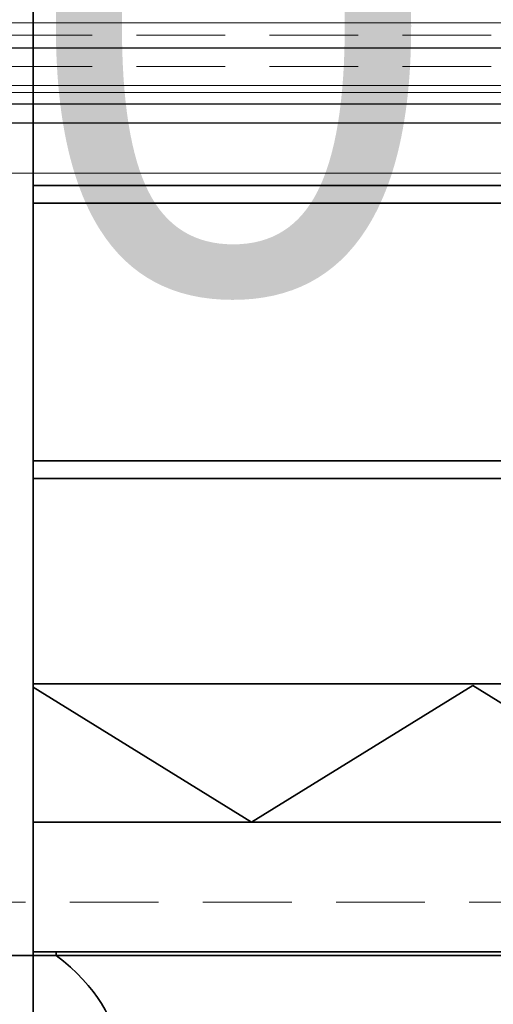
# Model space of a CAD drawing. Header units: millimetres. Extents: x 42175 to 97175, y 10092 to 468192.
# Tile 7 of 256: x 61544 to 61811, y 25301 to 25856. Entities that reach past the tile are written whole.
import ezdxf

# ---------------------------------------------------------------- set-up
doc = ezdxf.new("R2010")
doc.units = ezdxf.units.MM
doc.header["$XCLIPFRAME"] = 2
doc.linetypes.add('DASHED', pattern=[0.75, 0.5, -0.25])
for name, color, linetype in [('FLUID-Wy2', 8, 'Continuous'), ('FLUID-Wy2-150-ARRGR', 8, 'Continuous'), ('FLUID-Wy2-INS', 8, 'Continuous'), ('Konstrukcja - Siatka mod', 8, 'Continuous'), ('kontury', 8, 'Continuous')]:
    doc.layers.add(name, color=color, linetype=linetype)
doc.styles.add('STYL_AUTOMATYCZNY_1', font='ARIALN.TTF')
picture_1 = doc.add_image_def('image1.bmp', size_in_pixel=(951, 911))

msp = doc.modelspace()

# ---------------------------------------------------------------- linework, layer by layer
at = {"color": 8, "linetype": 'Continuous', "lineweight": 35, "ltscale": 100}
for p, q in [((61551.76, 26405.8), (61551.76, 25326.8)), ((61551.76, 26405.8), (61551.76, 25330.8)), ((61551.76, 25762.8), (61551.76, 25752.8)), ((62934.07, 25762.8), (61551.76, 25762.8)), ((61551.76, 25752.8), (63368.76, 25752.8)), ((61551.76, 25607.63), (63368.76, 25607.63)), ((61551.76, 25597.63), (61551.76, 25607.63)), ((62934.07, 25597.63), (61551.76, 25597.63)), ((61551.76, 25328.8), (61511.76, 25328.8)), ((61551.76, 25330.8), (63368.76, 25330.8)), ((61551.76, 25328.8), (63368.76, 25328.8)), ((61551.76, 25328.8), (61551.76, 24441.8)), ((61551.76, 25328.8), (63368.76, 25328.8)), ((61564.76, 25328.8), (61564.76, 25330.8))]:
    msp.add_line(p, q, dxfattribs=at)
at = {"color": 8, "linetype": 'Continuous', "lineweight": 35, "ltscale": 100, "flags": 128}
msp.add_lwpolyline([(61534.76, 25320.19), (61534.76, 25328.8), (63385.76, 25328.8), (63385.76, 25320.19)], dxfattribs=at)
at = {"color": 8, "linetype": 'Continuous', "lineweight": 35, "ltscale": 100}
msp.add_ellipse((60765.61, 25273.93), major_axis=(833.21, 0), ratio=0.23272, start_param=5.996277, end_param=6.570093, dxfattribs=at)
at = {"layer": 'FLUID-Wy2', "color": 8, "linetype": 'Continuous', "lineweight": 18, "ltscale": 100}
for p, q in [((61459.95, 25854.57), (63459.95, 25854.57)), ((63459.95, 25854.57), (61459.95, 25854.57)), ((61459.95, 25840.43), (63459.95, 25840.43)), ((63489.95, 25819.22), (61429.95, 25819.22))]:
    msp.add_line(p, q, dxfattribs=at)
at = {"layer": 'FLUID-Wy2', "color": 8, "linetype": 'DASHED', "lineweight": 18, "ltscale": 100}
for p, q in [((63459.95, 25847.5), (61459.95, 25847.5)), ((63459.95, 25829.82), (61459.95, 25829.82))]:
    msp.add_line(p, q, dxfattribs=at)
at = {"layer": 'FLUID-Wy2', "color": 8, "linetype": 'Continuous', "lineweight": 25, "ltscale": 100}
for p, q in [((61459.95, 25840.43), (63459.95, 25840.43)), ((63504.95, 25808.61), (61414.95, 25808.61)), ((63504.95, 25798), (61414.95, 25798))]:
    msp.add_line(p, q, dxfattribs=at)
at = {"layer": 'FLUID-Wy2-INS', "color": 8, "linetype": 'Continuous', "lineweight": 13, "ltscale": 100}
for p, q in [((63559.95, 25815.12), (61359.95, 25815.12)), ((61359.95, 25769.72), (63559.95, 25769.72))]:
    msp.add_line(p, q, dxfattribs=at)
at = {"layer": 'Konstrukcja - Siatka mod', "color": 8, "linetype": 'DASHED', "lineweight": 13, "ltscale": 100}
msp.add_line((53022.46, 25358.87), (82467.02, 25358.87), dxfattribs=at)
at = {"layer": 'kontury', "color": 8, "linetype": 'Continuous', "lineweight": 35, "ltscale": 100}
for p, q in [((61551.76, 25403.8), (61551.76, 25481.8)), ((61551.76, 25481.8), (63368.76, 25481.8)), ((61551.76, 25479.9), (61674.87, 25403.8)), ((61674.87, 25403.8), (61799.51, 25480.85)), ((61799.51, 25480.85), (61924.16, 25403.8)), ((63368.76, 25403.8), (61551.76, 25403.8))]:
    msp.add_line(p, q, dxfattribs=at)

# ---------------------------------------------------------------- texts
at = {"layer": 'FLUID-Wy2-150-ARRGR', "color": 8, "linetype": 'Continuous', "lineweight": 35, "insert": (60627.8, 26077.34), "char_height": 300, "attachment_point": 5, "line_spacing_factor": 0.907426, "style": 'STYL_AUTOMATYCZNY_1'}
msp.add_mtext('\\A1;{\\pqc;\\fArial|b0|i0|c238|p0;\\W1.000000;10440 m\\fArial|b0|i0|c238|p0;\\H0.500000x;\\W1.000000;3\\fArial|b0|i0|c238|p0;\\H2.000000x;\\W1.000000;/h\\P\\pqc;\\fArial|b0|i0|c238|p0;\\W1.000000;2000 x 1400}', dxfattribs=at)

# ---------------------------------------------------------------- pictures from other files: only their frames are drawn
at = {"color": 8, "lineweight": 13}
image = msp.add_image(picture_1, insert=(61504.13, 26425.82), size_in_units=(1986.02, 1904.63), rotation=-90, dxfattribs=at)
image.set_boundary_path([(-0.5, -0.5), (950.5, 910.5)])

doc.saveas('drawing.dxf')
